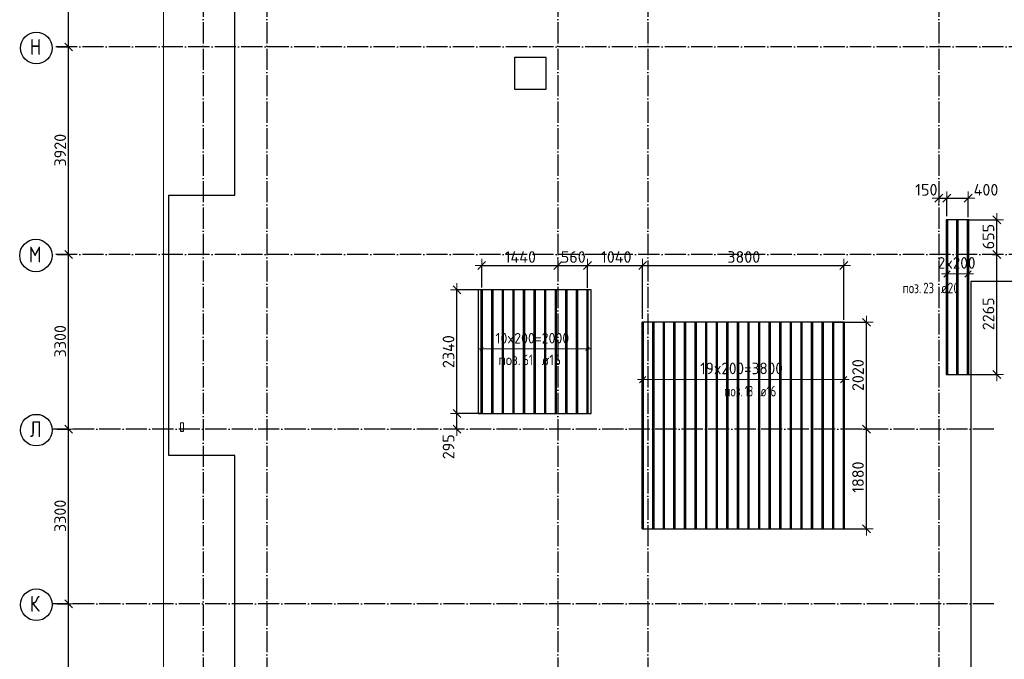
# Model space of a CAD drawing. Header units: millimetres. Extents: x -3483 to 105345, y -283423 to 72284.
# Tile 5 of 165: x 36532 to 55135, y -255949 to -243864. Entities that reach past the tile are written whole.
import ezdxf

# ---------------------------------------------------------------- set-up
doc = ezdxf.new("R2010")
doc.units = ezdxf.units.MM
doc.header["$PDMODE"] = 65
for name, pattern in [('______11', [500, 400, -50, 0, -50]), ('______2', [270, 200, -70]), ('______5', [1100, 800, -100, 100, -100])]:
    doc.linetypes.add(name, pattern=pattern)
for name, color, linetype, lineweight in [('Standard', 7, 'Continuous', 25), ('Размерная линия_ общее', 7, 'Continuous', 13), ('Стальная конструкция_ общее', 7, 'Continuous', 25), ('Фундамент_ общее', 7, 'Continuous', 35)]:
    doc.layers.add(name, color=color, linetype=linetype, lineweight=lineweight)
doc.layers.add('Арм.стержн.Доп. Арм. верхн.зоны У', color=7, linetype='Continuous', lineweight=35, true_color=0x739641)
doc.layers.add('Осевая линия_ общее', color=7, linetype='______5', lineweight=13, true_color=0xa0a0a0)
doc.styles.add('ISOCPEUR', font='ISOCPEUR')
doc.dimstyles.new('DIMSTYLE_4', dxfattribs={"dimtxt": 220, "dimasz": 250, "dimexe": 0, "dimexo": 0, "dimgap": 110, "dimtad": 2, "dimdec": 0, "dimrnd": 5, "dimzin": 12, "dimdsep": 46, "dimtxsty": 'ISOCPEUR', "dimblk1": 'ALL_ML_STRICH', "dimblk2": 'ALL_ML_STRICH', "dimsah": 1, "dimcen": 0, "dimclrd": 7, "dimclre": 256, "dimclrt": 7, "dimadec": 0, "dimazin": 0, "dimtfac": 1, "dimtdec": 0, "dimtix": 1, "dimtmove": 2, "dimatfit": 3, "dimfxl": 0, "dimtzin": 0, "dimlwd": 0, "dimlwe": -3, "dimarcsym": 0})
doc.dimstyles.new('DIMSTYLE_5', dxfattribs={"dimtxt": 220, "dimasz": 250, "dimexe": 0, "dimexo": 0, "dimgap": 110, "dimtad": 2, "dimdec": 0, "dimrnd": 5, "dimzin": 12, "dimdsep": 46, "dimtxsty": 'ISOCPEUR', "dimblk1": 'ALL_ML_STRICH', "dimblk2": 'ALL_ML_STRICH', "dimsah": 1, "dimcen": 0, "dimclrd": 7, "dimclre": 256, "dimclrt": 7, "dimadec": 0, "dimazin": 0, "dimtfac": 1, "dimtdec": 0, "dimtix": 1, "dimtmove": 2, "dimatfit": 3, "dimfxl": 0, "dimtvp": 1.2, "dimtzin": 0, "dimlwd": 0, "dimlwe": -3, "dimarcsym": 0})

# ---------------------------------------------------------------- blocks, each defined once
blk = doc.blocks.new('ALL_ML_STRICH')
at = {"color": 0, "linetype": 'ByBlock', "lineweight": -2}
for p, q in [((-1, 0), (0.5, 0)), ((-0.3, -0.3), (0.3, 0.3)), ((0, -0.5), (0, 0.5))]:
    blk.add_line(p, q, dxfattribs=at)
blk = doc.blocks.new('*D172')
at = {"layer": 'DEFPOINTS', "color": 7, "linetype": 'Continuous', "lineweight": 13, "transparency": 33554687}
for p in [(37142, -254900), (37142, -258200), (37457, -258200)]:
    blk.add_point(p, dxfattribs=at)
at = {"layer": 'Размерная линия_ общее', "color": 253, "linetype": 'Continuous', "lineweight": -2, "true_color": 0xa0a0a0, "transparency": 33554687}
for p, q in [((37242, -254900), (37457, -254900)), ((37242, -258200), (37457, -258200))]:
    blk.add_line(p, q, dxfattribs=at)
at = {"layer": 'Размерная линия_ общее', "color": 7, "linetype": 'Continuous', "lineweight": -2, "transparency": 33554687}
blk.add_line((37457, -258200), (37457, -254900), dxfattribs=at)
at = {"layer": 'Размерная линия_ общее', "color": 7, "linetype": 'Continuous', "lineweight": 13, "transparency": 33554687, "xscale": 250, "yscale": 250, "zscale": 250}
for p, rotation in [((37457, -254900), 90), ((37457, -258200), 270)]:
    blk.add_blockref('ALL_ML_STRICH', p, dxfattribs=dict(at, rotation=rotation))
at = {"layer": 'Размерная линия_ общее', "color": 7, "linetype": 'Continuous', "lineweight": 13, "transparency": 33554687, "insert": (37297, -256539), "char_height": 220, "width": 880, "attachment_point": 5, "rotation": 90, "style": 'ISOCPEUR'}
blk.add_mtext('\\A1;{3300}', dxfattribs=at)
blk = doc.blocks.new('*D173')
at = {"layer": 'DEFPOINTS', "color": 7, "linetype": 'Continuous', "lineweight": 13, "transparency": 33554687}
for p in [(37142, -251600), (37142, -254900), (37457, -254900)]:
    blk.add_point(p, dxfattribs=at)
at = {"layer": 'Размерная линия_ общее', "color": 253, "linetype": 'Continuous', "lineweight": -2, "true_color": 0xa0a0a0, "transparency": 33554687}
for p, q in [((37242, -251600), (37457, -251600)), ((37242, -254900), (37457, -254900))]:
    blk.add_line(p, q, dxfattribs=at)
at = {"layer": 'Размерная линия_ общее', "color": 7, "linetype": 'Continuous', "lineweight": -2, "transparency": 33554687}
blk.add_line((37457, -254900), (37457, -251600), dxfattribs=at)
at = {"layer": 'Размерная линия_ общее', "color": 7, "linetype": 'Continuous', "lineweight": 13, "transparency": 33554687, "xscale": 250, "yscale": 250, "zscale": 250}
for p, rotation in [((37457, -251600), 90), ((37457, -254900), 270)]:
    blk.add_blockref('ALL_ML_STRICH', p, dxfattribs=dict(at, rotation=rotation))
at = {"layer": 'Размерная линия_ общее', "color": 7, "linetype": 'Continuous', "lineweight": 13, "transparency": 33554687, "insert": (37297, -253239), "char_height": 220, "width": 880, "attachment_point": 5, "rotation": 90, "style": 'ISOCPEUR'}
blk.add_mtext('\\A1;{3300}', dxfattribs=at)
blk = doc.blocks.new('*D174')
at = {"layer": 'DEFPOINTS', "color": 7, "linetype": 'Continuous', "lineweight": 13, "transparency": 33554687}
for p in [(37142, -248300), (37142, -251600), (37457, -251600)]:
    blk.add_point(p, dxfattribs=at)
at = {"layer": 'Размерная линия_ общее', "color": 253, "linetype": 'Continuous', "lineweight": -2, "true_color": 0xa0a0a0, "transparency": 33554687}
for p, q in [((37242, -248300), (37457, -248300)), ((37242, -251600), (37457, -251600))]:
    blk.add_line(p, q, dxfattribs=at)
at = {"layer": 'Размерная линия_ общее', "color": 7, "linetype": 'Continuous', "lineweight": -2, "transparency": 33554687}
blk.add_line((37457, -251600), (37457, -248300), dxfattribs=at)
at = {"layer": 'Размерная линия_ общее', "color": 7, "linetype": 'Continuous', "lineweight": 13, "transparency": 33554687, "xscale": 250, "yscale": 250, "zscale": 250}
for p, rotation in [((37457, -248300), 90), ((37457, -251600), 270)]:
    blk.add_blockref('ALL_ML_STRICH', p, dxfattribs=dict(at, rotation=rotation))
at = {"layer": 'Размерная линия_ общее', "color": 7, "linetype": 'Continuous', "lineweight": 13, "transparency": 33554687, "insert": (37297, -249939), "char_height": 220, "width": 880, "attachment_point": 5, "rotation": 90, "style": 'ISOCPEUR'}
blk.add_mtext('\\A1;{3300}', dxfattribs=at)
blk = doc.blocks.new('*D175')
at = {"layer": 'DEFPOINTS', "color": 7, "linetype": 'Continuous', "lineweight": 13, "transparency": 33554687}
for p in [(37142, -244380), (37142, -248300), (37457, -248300)]:
    blk.add_point(p, dxfattribs=at)
at = {"layer": 'Размерная линия_ общее', "color": 253, "linetype": 'Continuous', "lineweight": -2, "true_color": 0xa0a0a0, "transparency": 33554687}
for p, q in [((37242, -244380), (37457, -244380)), ((37242, -248300), (37457, -248300))]:
    blk.add_line(p, q, dxfattribs=at)
at = {"layer": 'Размерная линия_ общее', "color": 7, "linetype": 'Continuous', "lineweight": -2, "transparency": 33554687}
blk.add_line((37457, -248300), (37457, -244380), dxfattribs=at)
at = {"layer": 'Размерная линия_ общее', "color": 7, "linetype": 'Continuous', "lineweight": 13, "transparency": 33554687, "xscale": 250, "yscale": 250, "zscale": 250}
for p, rotation in [((37457, -244380), 90), ((37457, -248300), 270)]:
    blk.add_blockref('ALL_ML_STRICH', p, dxfattribs=dict(at, rotation=rotation))
at = {"layer": 'Размерная линия_ общее', "color": 7, "linetype": 'Continuous', "lineweight": 13, "transparency": 33554687, "insert": (37297, -246329), "char_height": 220, "width": 880, "attachment_point": 5, "rotation": 90, "style": 'ISOCPEUR'}
blk.add_mtext('\\A1;{3920}', dxfattribs=at)
blk = doc.blocks.new('*D176')
at = {"layer": 'DEFPOINTS', "color": 7, "linetype": 'Continuous', "lineweight": 13, "transparency": 33554687}
for p in [(37142, -240460), (37142, -244380), (37457, -244380)]:
    blk.add_point(p, dxfattribs=at)
at = {"layer": 'Размерная линия_ общее', "color": 253, "linetype": 'Continuous', "lineweight": -2, "true_color": 0xa0a0a0, "transparency": 33554687}
for p, q in [((37242, -240460), (37457, -240460)), ((37242, -244380), (37457, -244380))]:
    blk.add_line(p, q, dxfattribs=at)
at = {"layer": 'Размерная линия_ общее', "color": 7, "linetype": 'Continuous', "lineweight": -2, "transparency": 33554687}
blk.add_line((37457, -244380), (37457, -240460), dxfattribs=at)
at = {"layer": 'Размерная линия_ общее', "color": 7, "linetype": 'Continuous', "lineweight": 13, "transparency": 33554687, "xscale": 250, "yscale": 250, "zscale": 250}
for p, rotation in [((37457, -240460), 90), ((37457, -244380), 270)]:
    blk.add_blockref('ALL_ML_STRICH', p, dxfattribs=dict(at, rotation=rotation))
at = {"layer": 'Размерная линия_ общее', "color": 7, "linetype": 'Continuous', "lineweight": 13, "transparency": 33554687, "insert": (37297, -242409), "char_height": 220, "width": 880, "attachment_point": 5, "rotation": 90, "style": 'ISOCPEUR'}
blk.add_mtext('\\A1;{3920}', dxfattribs=at)
blk = doc.blocks.new('*D560')
at = {"layer": 'DEFPOINTS', "color": 7, "linetype": 'Continuous', "lineweight": 13, "transparency": 33554687}
for p in [(52626, -251600), (51800, -253482), (52531, -253482)]:
    blk.add_point(p, dxfattribs=at)
at = {"layer": 'Размерная линия_ общее', "color": 253, "linetype": 'Continuous', "lineweight": -2, "true_color": 0xa0a0a0, "transparency": 33554687}
for p, q in [((52531, -251600), (52531, -251600)), ((51900, -253482), (52531, -253482))]:
    blk.add_line(p, q, dxfattribs=at)
at = {"layer": 'Размерная линия_ общее', "color": 7, "linetype": 'Continuous', "lineweight": -2, "transparency": 33554687}
blk.add_line((52531, -253482), (52531, -251600), dxfattribs=at)
at = {"layer": 'Размерная линия_ общее', "color": 7, "linetype": 'Continuous', "lineweight": 13, "transparency": 33554687, "xscale": 250, "yscale": 250, "zscale": 250}
for p, rotation in [((52531, -251600), 90), ((52531, -253482), 270)]:
    blk.add_blockref('ALL_ML_STRICH', p, dxfattribs=dict(at, rotation=rotation))
at = {"layer": 'Размерная линия_ общее', "color": 7, "linetype": 'Continuous', "lineweight": 13, "transparency": 33554687, "insert": (52371, -252508), "char_height": 220, "width": 880, "attachment_point": 5, "rotation": 90, "style": 'ISOCPEUR'}
blk.add_mtext('\\A1;{1880}', dxfattribs=at)
blk = doc.blocks.new('*D561')
at = {"layer": 'DEFPOINTS', "color": 7, "linetype": 'Continuous', "lineweight": 13, "transparency": 33554687}
for p in [(51780, -249582), (52531, -251600), (52626, -251600)]:
    blk.add_point(p, dxfattribs=at)
at = {"layer": 'Размерная линия_ общее', "color": 253, "linetype": 'Continuous', "lineweight": -2, "true_color": 0xa0a0a0, "transparency": 33554687}
for p, q in [((51880, -249582), (52531, -249582)), ((52531, -251600), (52531, -251600))]:
    blk.add_line(p, q, dxfattribs=at)
at = {"layer": 'Размерная линия_ общее', "color": 7, "linetype": 'Continuous', "lineweight": -2, "transparency": 33554687}
blk.add_line((52531, -251600), (52531, -249582), dxfattribs=at)
at = {"layer": 'Размерная линия_ общее', "color": 7, "linetype": 'Continuous', "lineweight": 13, "transparency": 33554687, "xscale": 250, "yscale": 250, "zscale": 250}
for p, rotation in [((52531, -249582), 90), ((52531, -251600), 270)]:
    blk.add_blockref('ALL_ML_STRICH', p, dxfattribs=dict(at, rotation=rotation))
at = {"layer": 'Размерная линия_ общее', "color": 7, "linetype": 'Continuous', "lineweight": 13, "transparency": 33554687, "insert": (52371, -250580), "char_height": 220, "width": 880, "attachment_point": 5, "rotation": 90, "style": 'ISOCPEUR'}
blk.add_mtext('\\A1;{2020}', dxfattribs=at)
blk = doc.blocks.new('*D562')
at = {"layer": 'DEFPOINTS', "color": 7, "linetype": 'Continuous', "lineweight": 13, "transparency": 33554687}
for p in [(54811, -248300), (54361, -250567), (54995, -250567)]:
    blk.add_point(p, dxfattribs=at)
at = {"layer": 'Размерная линия_ общее', "color": 253, "linetype": 'Continuous', "lineweight": -2, "true_color": 0xa0a0a0, "transparency": 33554687}
for p, q in [((54911, -248300), (54995, -248300)), ((54461, -250567), (54995, -250567))]:
    blk.add_line(p, q, dxfattribs=at)
at = {"layer": 'Размерная линия_ общее', "color": 7, "linetype": 'Continuous', "lineweight": -2, "transparency": 33554687}
blk.add_line((54995, -250567), (54995, -248300), dxfattribs=at)
at = {"layer": 'Размерная линия_ общее', "color": 7, "linetype": 'Continuous', "lineweight": 13, "transparency": 33554687, "xscale": 250, "yscale": 250, "zscale": 250}
for p, rotation in [((54995, -248300), 90), ((54995, -250567), 270)]:
    blk.add_blockref('ALL_ML_STRICH', p, dxfattribs=dict(at, rotation=rotation))
at = {"layer": 'Размерная линия_ общее', "color": 7, "linetype": 'Continuous', "lineweight": 13, "transparency": 33554687, "insert": (54835, -249422), "char_height": 220, "width": 880, "attachment_point": 5, "rotation": 90, "style": 'ISOCPEUR'}
blk.add_mtext('\\A1;{2265}', dxfattribs=at)
blk = doc.blocks.new('*D563')
at = {"layer": 'DEFPOINTS', "color": 7, "linetype": 'Continuous', "lineweight": 13, "transparency": 33554687}
for p in [(54340, -247647), (54811, -248300), (54995, -248300)]:
    blk.add_point(p, dxfattribs=at)
at = {"layer": 'Размерная линия_ общее', "color": 253, "linetype": 'Continuous', "lineweight": -2, "true_color": 0xa0a0a0, "transparency": 33554687}
for p, q in [((54440, -247647), (54995, -247647)), ((54911, -248300), (54995, -248300))]:
    blk.add_line(p, q, dxfattribs=at)
at = {"layer": 'Размерная линия_ общее', "color": 7, "linetype": 'Continuous', "lineweight": -2, "transparency": 33554687}
blk.add_line((54995, -248300), (54995, -247647), dxfattribs=at)
at = {"layer": 'Размерная линия_ общее', "color": 7, "linetype": 'Continuous', "lineweight": 13, "transparency": 33554687, "xscale": 250, "yscale": 250, "zscale": 250}
for p, rotation in [((54995, -247647), 90), ((54995, -248300), 270)]:
    blk.add_blockref('ALL_ML_STRICH', p, dxfattribs=dict(at, rotation=rotation))
at = {"layer": 'Размерная линия_ общее', "color": 7, "linetype": 'Continuous', "lineweight": 13, "transparency": 33554687, "insert": (54835, -247962), "char_height": 220, "width": 660, "attachment_point": 5, "rotation": 90, "style": 'ISOCPEUR'}
blk.add_mtext('\\A1;{655}', dxfattribs=at)
blk = doc.blocks.new('*D584')
at = {"layer": 'DEFPOINTS', "color": 7, "linetype": 'Continuous', "lineweight": 13, "transparency": 33554687}
for p in [(53900, -247238), (53900, -247495), (54050, -247675)]:
    blk.add_point(p, dxfattribs=at)
at = {"layer": 'Размерная линия_ общее', "color": 253, "linetype": 'Continuous', "lineweight": -2, "true_color": 0xa0a0a0, "transparency": 33554687}
for p, q in [((53900, -247238), (53900, -247238)), ((54050, -247575), (54050, -247238))]:
    blk.add_line(p, q, dxfattribs=at)
at = {"layer": 'Размерная линия_ общее', "color": 7, "linetype": 'Continuous', "lineweight": -2, "transparency": 33554687}
blk.add_line((53900, -247238), (54050, -247238), dxfattribs=at)
at = {"layer": 'Размерная линия_ общее', "color": 7, "linetype": 'Continuous', "lineweight": 13, "transparency": 33554687, "xscale": 250, "yscale": 250, "zscale": 250, "rotation": 180}
blk.add_blockref('ALL_ML_STRICH', (53900, -247238), dxfattribs=at)
at = {"layer": 'Размерная линия_ общее', "color": 7, "linetype": 'Continuous', "lineweight": 13, "transparency": 33554687, "xscale": 250, "yscale": 250, "zscale": 250}
blk.add_blockref('ALL_ML_STRICH', (54050, -247238), dxfattribs=at)
at = {"layer": 'Размерная линия_ общее', "color": 7, "linetype": 'Continuous', "lineweight": 13, "transparency": 33554687, "insert": (53662, -247078), "char_height": 220, "width": 660, "attachment_point": 5, "style": 'ISOCPEUR'}
blk.add_mtext('\\A1;{150}', dxfattribs=at)
blk = doc.blocks.new('*D585')
at = {"layer": 'DEFPOINTS', "color": 7, "linetype": 'Continuous', "lineweight": 13, "transparency": 33554687}
for p in [(54050, -247238), (54050, -247675), (54450, -247695)]:
    blk.add_point(p, dxfattribs=at)
at = {"layer": 'Размерная линия_ общее', "color": 253, "linetype": 'Continuous', "lineweight": -2, "true_color": 0xa0a0a0, "transparency": 33554687}
for p, q in [((54050, -247575), (54050, -247238)), ((54450, -247595), (54450, -247238))]:
    blk.add_line(p, q, dxfattribs=at)
at = {"layer": 'Размерная линия_ общее', "color": 7, "linetype": 'Continuous', "lineweight": -2, "transparency": 33554687}
blk.add_line((54050, -247238), (54450, -247238), dxfattribs=at)
at = {"layer": 'Размерная линия_ общее', "color": 7, "linetype": 'Continuous', "lineweight": 13, "transparency": 33554687, "xscale": 250, "yscale": 250, "zscale": 250, "rotation": 180}
blk.add_blockref('ALL_ML_STRICH', (54050, -247238), dxfattribs=at)
at = {"layer": 'Размерная линия_ общее', "color": 7, "linetype": 'Continuous', "lineweight": 13, "transparency": 33554687, "xscale": 250, "yscale": 250, "zscale": 250}
blk.add_blockref('ALL_ML_STRICH', (54450, -247238), dxfattribs=at)
at = {"layer": 'Размерная линия_ общее', "color": 7, "linetype": 'Continuous', "lineweight": 13, "transparency": 33554687, "insert": (54789, -247078), "char_height": 220, "width": 660, "attachment_point": 5, "style": 'ISOCPEUR'}
blk.add_mtext('\\A1;{400}', dxfattribs=at)
blk = doc.blocks.new('*D586')
at = {"layer": 'DEFPOINTS', "color": 7, "linetype": 'Continuous', "lineweight": 13, "transparency": 33554687}
for p in [(45336, -251306), (44794, -251600), (45072, -251600)]:
    blk.add_point(p, dxfattribs=at)
at = {"layer": 'Размерная линия_ общее', "color": 253, "linetype": 'Continuous', "lineweight": -2, "true_color": 0xa0a0a0, "transparency": 33554687}
for p, q in [((45236, -251306), (44794, -251306)), ((44794, -251600), (44794, -251600))]:
    blk.add_line(p, q, dxfattribs=at)
at = {"layer": 'Размерная линия_ общее', "color": 7, "linetype": 'Continuous', "lineweight": -2, "transparency": 33554687}
blk.add_line((44794, -251600), (44794, -251306), dxfattribs=at)
at = {"layer": 'Размерная линия_ общее', "color": 7, "linetype": 'Continuous', "lineweight": 13, "transparency": 33554687, "xscale": 250, "yscale": 250, "zscale": 250}
for p, rotation in [((44794, -251306), 90), ((44794, -251600), 270)]:
    blk.add_blockref('ALL_ML_STRICH', p, dxfattribs=dict(at, rotation=rotation))
at = {"layer": 'Размерная линия_ общее', "color": 7, "linetype": 'Continuous', "lineweight": 13, "transparency": 33554687, "insert": (44634, -251933), "char_height": 220, "width": 660, "attachment_point": 5, "rotation": 90, "style": 'ISOCPEUR'}
blk.add_mtext('\\A1;{295}', dxfattribs=at)
blk = doc.blocks.new('*D587')
at = {"layer": 'DEFPOINTS', "color": 7, "linetype": 'Continuous', "lineweight": 13, "transparency": 33554687}
for p in [(45323, -248966), (44794, -251306), (45336, -251306)]:
    blk.add_point(p, dxfattribs=at)
at = {"layer": 'Размерная линия_ общее', "color": 253, "linetype": 'Continuous', "lineweight": -2, "true_color": 0xa0a0a0, "transparency": 33554687}
for p, q in [((45223, -248966), (44794, -248966)), ((45236, -251306), (44794, -251306))]:
    blk.add_line(p, q, dxfattribs=at)
at = {"layer": 'Размерная линия_ общее', "color": 7, "linetype": 'Continuous', "lineweight": -2, "transparency": 33554687}
blk.add_line((44794, -251306), (44794, -248966), dxfattribs=at)
at = {"layer": 'Размерная линия_ общее', "color": 7, "linetype": 'Continuous', "lineweight": 13, "transparency": 33554687, "xscale": 250, "yscale": 250, "zscale": 250}
for p, rotation in [((44794, -248966), 90), ((44794, -251306), 270)]:
    blk.add_blockref('ALL_ML_STRICH', p, dxfattribs=dict(at, rotation=rotation))
at = {"layer": 'Размерная линия_ общее', "color": 7, "linetype": 'Continuous', "lineweight": 13, "transparency": 33554687, "insert": (44634, -250136), "char_height": 220, "width": 880, "attachment_point": 5, "rotation": 90, "style": 'ISOCPEUR'}
blk.add_mtext('\\A1;{2340}', dxfattribs=at)
blk = doc.blocks.new('*D588')
at = {"layer": 'DEFPOINTS', "color": 7, "linetype": 'Continuous', "lineweight": 13, "transparency": 33554687}
for p in [(45261, -248508), (46700, -248721), (45261, -249026)]:
    blk.add_point(p, dxfattribs=at)
at = {"layer": 'Размерная линия_ общее', "color": 253, "linetype": 'Continuous', "lineweight": -2, "true_color": 0xa0a0a0, "transparency": 33554687}
for p, q in [((45261, -248926), (45261, -248508)), ((46700, -248508), (46700, -248508))]:
    blk.add_line(p, q, dxfattribs=at)
at = {"layer": 'Размерная линия_ общее', "color": 7, "linetype": 'Continuous', "lineweight": -2, "transparency": 33554687}
blk.add_line((45261, -248508), (46700, -248508), dxfattribs=at)
at = {"layer": 'Размерная линия_ общее', "color": 7, "linetype": 'Continuous', "lineweight": 13, "transparency": 33554687, "xscale": 250, "yscale": 250, "zscale": 250, "rotation": 180}
blk.add_blockref('ALL_ML_STRICH', (45261, -248508), dxfattribs=at)
at = {"layer": 'Размерная линия_ общее', "color": 7, "linetype": 'Continuous', "lineweight": 13, "transparency": 33554687, "xscale": 250, "yscale": 250, "zscale": 250}
blk.add_blockref('ALL_ML_STRICH', (46700, -248508), dxfattribs=at)
at = {"layer": 'Размерная линия_ общее', "color": 7, "linetype": 'Continuous', "lineweight": 13, "transparency": 33554687, "insert": (45991, -248348), "char_height": 220, "width": 880, "attachment_point": 5, "style": 'ISOCPEUR'}
blk.add_mtext('\\A1;{1440}', dxfattribs=at)
blk = doc.blocks.new('*D589')
at = {"layer": 'DEFPOINTS', "color": 7, "linetype": 'Continuous', "lineweight": 13, "transparency": 33554687}
for p in [(46700, -248508), (46700, -248721), (47261, -249029)]:
    blk.add_point(p, dxfattribs=at)
at = {"layer": 'Размерная линия_ общее', "color": 253, "linetype": 'Continuous', "lineweight": -2, "true_color": 0xa0a0a0, "transparency": 33554687}
for p, q in [((46700, -248508), (46700, -248508)), ((47261, -248929), (47261, -248508))]:
    blk.add_line(p, q, dxfattribs=at)
at = {"layer": 'Размерная линия_ общее', "color": 7, "linetype": 'Continuous', "lineweight": -2, "transparency": 33554687}
blk.add_line((46700, -248508), (47261, -248508), dxfattribs=at)
at = {"layer": 'Размерная линия_ общее', "color": 7, "linetype": 'Continuous', "lineweight": 13, "transparency": 33554687, "xscale": 250, "yscale": 250, "zscale": 250, "rotation": 180}
blk.add_blockref('ALL_ML_STRICH', (46700, -248508), dxfattribs=at)
at = {"layer": 'Размерная линия_ общее', "color": 7, "linetype": 'Continuous', "lineweight": 13, "transparency": 33554687, "xscale": 250, "yscale": 250, "zscale": 250}
blk.add_blockref('ALL_ML_STRICH', (47261, -248508), dxfattribs=at)
at = {"layer": 'Размерная линия_ общее', "color": 7, "linetype": 'Continuous', "lineweight": 13, "transparency": 33554687, "insert": (46991, -248348), "char_height": 220, "width": 660, "attachment_point": 5, "style": 'ISOCPEUR'}
blk.add_mtext('\\A1;{560}', dxfattribs=at)
blk = doc.blocks.new('*D590')
at = {"layer": 'DEFPOINTS', "color": 7, "linetype": 'Continuous', "lineweight": 13, "transparency": 33554687}
for p in [(47261, -248508), (47261, -249029), (48302, -249615)]:
    blk.add_point(p, dxfattribs=at)
at = {"layer": 'Размерная линия_ общее', "color": 253, "linetype": 'Continuous', "lineweight": -2, "true_color": 0xa0a0a0, "transparency": 33554687}
for p, q in [((47261, -248929), (47261, -248508)), ((48302, -249515), (48302, -248508))]:
    blk.add_line(p, q, dxfattribs=at)
at = {"layer": 'Размерная линия_ общее', "color": 7, "linetype": 'Continuous', "lineweight": -2, "transparency": 33554687}
blk.add_line((47261, -248508), (48302, -248508), dxfattribs=at)
at = {"layer": 'Размерная линия_ общее', "color": 7, "linetype": 'Continuous', "lineweight": 13, "transparency": 33554687, "xscale": 250, "yscale": 250, "zscale": 250, "rotation": 180}
blk.add_blockref('ALL_ML_STRICH', (47261, -248508), dxfattribs=at)
at = {"layer": 'Размерная линия_ общее', "color": 7, "linetype": 'Continuous', "lineweight": 13, "transparency": 33554687, "xscale": 250, "yscale": 250, "zscale": 250}
blk.add_blockref('ALL_ML_STRICH', (48302, -248508), dxfattribs=at)
at = {"layer": 'Размерная линия_ общее', "color": 7, "linetype": 'Continuous', "lineweight": 13, "transparency": 33554687, "insert": (47803, -248348), "char_height": 220, "width": 880, "attachment_point": 5, "style": 'ISOCPEUR'}
blk.add_mtext('\\A1;{1040}', dxfattribs=at)
blk = doc.blocks.new('*D591')
at = {"layer": 'DEFPOINTS', "color": 7, "linetype": 'Continuous', "lineweight": 13, "transparency": 33554687}
for p in [(48302, -248508), (48302, -249615), (52102, -249635)]:
    blk.add_point(p, dxfattribs=at)
at = {"layer": 'Размерная линия_ общее', "color": 253, "linetype": 'Continuous', "lineweight": -2, "true_color": 0xa0a0a0, "transparency": 33554687}
for p, q in [((48302, -249515), (48302, -248508)), ((52102, -249535), (52102, -248508))]:
    blk.add_line(p, q, dxfattribs=at)
at = {"layer": 'Размерная линия_ общее', "color": 7, "linetype": 'Continuous', "lineweight": -2, "transparency": 33554687}
blk.add_line((48302, -248508), (52102, -248508), dxfattribs=at)
at = {"layer": 'Размерная линия_ общее', "color": 7, "linetype": 'Continuous', "lineweight": 13, "transparency": 33554687, "xscale": 250, "yscale": 250, "zscale": 250, "rotation": 180}
blk.add_blockref('ALL_ML_STRICH', (48302, -248508), dxfattribs=at)
at = {"layer": 'Размерная линия_ общее', "color": 7, "linetype": 'Continuous', "lineweight": 13, "transparency": 33554687, "xscale": 250, "yscale": 250, "zscale": 250}
blk.add_blockref('ALL_ML_STRICH', (52102, -248508), dxfattribs=at)
at = {"layer": 'Размерная линия_ общее', "color": 7, "linetype": 'Continuous', "lineweight": 13, "transparency": 33554687, "insert": (50213, -248348), "char_height": 220, "width": 880, "attachment_point": 5, "style": 'ISOCPEUR'}
blk.add_mtext('\\A1;{3800}', dxfattribs=at)

msp = doc.modelspace()

# ---------------------------------------------------------------- linework, layer by layer
at = {"layer": 'Standard', "color": 7, "linetype": 'Continuous', "lineweight": 13, "transparency": 33554687}
msp.add_lwpolyline([(39250, -280750), (65250, -280750), (65250, -233310), (39250, -233310), (39250, -280750)], dxfattribs=at)
at = {"layer": 'Арм.стержн.Доп. Арм. верхн.зоны У', "color": 7, "linetype": 'Continuous', "lineweight": 13, "transparency": 33554687}
for p, q in [((54050, -248669.2), (53950, -248669.2)), ((54050, -248669.2), (54450, -248669.2)), ((54450, -248669.2), (54550, -248669.2)), ((45260.7, -250082.5), (45200.7, -250082.5)), ((47260.7, -250082.5), (47320.7, -250082.5)), ((48302.2, -250663), (48202.2, -250663)), ((52102.2, -250663), (52202.2, -250663))]:
    msp.add_line(p, q, dxfattribs=at)
at = {"layer": 'Арм.стержн.Доп. Арм. верхн.зоны У', "color": 7, "linetype": 'Continuous', "lineweight": 25, "transparency": 33554687}
for p, q in [((53990, -248729.2), (54110, -248609.2)), ((54390, -248729.2), (54510, -248609.2)), ((45230.7, -250112.5), (45290.7, -250052.5)), ((47230.7, -250112.5), (47290.7, -250052.5)), ((48242.2, -250723), (48362.2, -250603)), ((52042.2, -250723), (52162.2, -250603))]:
    msp.add_line(p, q, dxfattribs=at)
at = {"layer": 'Арм.стержн.Доп. Арм. верхн.зоны У', "color": 253, "linetype": 'Continuous', "lineweight": -3, "true_color": 0xa0a0a0, "transparency": 33554687}
for p, q in [((54050, -248669.2), (54050, -248569.2)), ((54050, -248669.2), (54050, -248769.2)), ((54450, -248669.2), (54450, -248569.2)), ((54450, -248669.2), (54450, -248769.2)), ((45260.7, -250082.5), (45260.7, -249982.5)), ((47260.7, -250082.5), (47260.7, -249982.5)), ((45260.7, -250082.5), (45260.7, -250182.5)), ((47260.7, -250082.5), (47260.7, -250182.5)), ((48302.2, -250663), (48302.2, -250563)), ((52102.2, -250663), (52102.2, -250563)), ((48302.2, -250663), (48302.2, -250763)), ((52102.2, -250663), (52102.2, -250763))]:
    msp.add_line(p, q, dxfattribs=at)
at = {"layer": 'Арм.стержн.Доп. Арм. верхн.зоны У', "color": 52, "linetype": 'Continuous', "lineweight": 25, "transparency": 33554687}
for points in [[(54464, -250566.6), (54464, -247646.6), (54036, -247646.6), (54036, -250566.6), (54464, -250566.6)], [(47328.7, -251306.1), (47328.7, -248966.1), (45192.7, -248966.1), (45192.7, -251306.1), (47328.7, -251306.1)], [(52110.2, -253481.7), (52110.2, -249581.7), (48294.2, -249581.7), (48294.2, -253481.7), (52110.2, -253481.7)]]:
    msp.add_lwpolyline(points, dxfattribs=at)
at = {"layer": 'Арм.стержн.Доп. Арм. верхн.зоны У', "color": 7, "linetype": 'Continuous', "lineweight": 25, "transparency": 33554687}
for points in [[(54060, -247646.6), (54060, -250566.6), (54040, -250566.6), (54040, -247646.6), (54060, -247646.6)], [(54260, -247646.6), (54260, -250566.6), (54240, -250566.6), (54240, -247646.6), (54260, -247646.6)], [(54460, -247646.6), (54460, -250566.6), (54440, -250566.6), (54440, -247646.6), (54460, -247646.6)], [(45252.7, -251306.1), (45252.7, -248966.1), (45268.7, -248966.1), (45268.7, -251306.1), (45252.7, -251306.1)], [(45452.7, -251306.1), (45452.7, -248966.1), (45468.7, -248966.1), (45468.7, -251306.1), (45452.7, -251306.1)], [(45652.7, -251306.1), (45652.7, -248966.1), (45668.7, -248966.1), (45668.7, -251306.1), (45652.7, -251306.1)], [(45852.7, -251306.1), (45852.7, -248966.1), (45868.7, -248966.1), (45868.7, -251306.1), (45852.7, -251306.1)], [(46052.7, -251306.1), (46052.7, -248966.1), (46068.7, -248966.1), (46068.7, -251306.1), (46052.7, -251306.1)], [(46252.7, -251306.1), (46252.7, -248966.1), (46268.7, -248966.1), (46268.7, -251306.1), (46252.7, -251306.1)], [(46452.7, -251306.1), (46452.7, -248966.1), (46468.7, -248966.1), (46468.7, -251306.1), (46452.7, -251306.1)], [(46652.7, -251306.1), (46652.7, -248966.1), (46668.7, -248966.1), (46668.7, -251306.1), (46652.7, -251306.1)], [(46852.7, -251306.1), (46852.7, -248966.1), (46868.7, -248966.1), (46868.7, -251306.1), (46852.7, -251306.1)], [(47052.7, -251306.1), (47052.7, -248966.1), (47068.7, -248966.1), (47068.7, -251306.1), (47052.7, -251306.1)], [(47252.7, -251306.1), (47252.7, -248966.1), (47268.7, -248966.1), (47268.7, -251306.1), (47252.7, -251306.1)], [(48294.2, -253481.7), (48294.2, -249581.7), (48310.2, -249581.7), (48310.2, -253481.7), (48294.2, -253481.7)], [(48494.2, -253481.7), (48494.2, -249581.7), (48510.2, -249581.7), (48510.2, -253481.7), (48494.2, -253481.7)], [(48694.2, -253481.7), (48694.2, -249581.7), (48710.2, -249581.7), (48710.2, -253481.7), (48694.2, -253481.7)], [(48894.2, -253481.7), (48894.2, -249581.7), (48910.2, -249581.7), (48910.2, -253481.7), (48894.2, -253481.7)], [(49094.2, -253481.7), (49094.2, -249581.7), (49110.2, -249581.7), (49110.2, -253481.7), (49094.2, -253481.7)], [(49294.2, -253481.7), (49294.2, -249581.7), (49310.2, -249581.7), (49310.2, -253481.7), (49294.2, -253481.7)], [(49494.2, -253481.7), (49494.2, -249581.7), (49510.2, -249581.7), (49510.2, -253481.7), (49494.2, -253481.7)], [(49694.2, -253481.7), (49694.2, -249581.7), (49710.2, -249581.7), (49710.2, -253481.7), (49694.2, -253481.7)], [(49894.2, -253481.7), (49894.2, -249581.7), (49910.2, -249581.7), (49910.2, -253481.7), (49894.2, -253481.7)], [(50094.2, -253481.7), (50094.2, -249581.7), (50110.2, -249581.7), (50110.2, -253481.7), (50094.2, -253481.7)], [(50294.2, -253481.7), (50294.2, -249581.7), (50310.2, -249581.7), (50310.2, -253481.7), (50294.2, -253481.7)], [(50494.2, -253481.7), (50494.2, -249581.7), (50510.2, -249581.7), (50510.2, -253481.7), (50494.2, -253481.7)], [(50694.2, -253481.7), (50694.2, -249581.7), (50710.2, -249581.7), (50710.2, -253481.7), (50694.2, -253481.7)], [(50894.2, -253481.7), (50894.2, -249581.7), (50910.2, -249581.7), (50910.2, -253481.7), (50894.2, -253481.7)], [(51094.2, -253481.7), (51094.2, -249581.7), (51110.2, -249581.7), (51110.2, -253481.7), (51094.2, -253481.7)], [(51294.2, -253481.7), (51294.2, -249581.7), (51310.2, -249581.7), (51310.2, -253481.7), (51294.2, -253481.7)], [(51494.2, -253481.7), (51494.2, -249581.7), (51510.2, -249581.7), (51510.2, -253481.7), (51494.2, -253481.7)], [(51694.2, -253481.7), (51694.2, -249581.7), (51710.2, -249581.7), (51710.2, -253481.7), (51694.2, -253481.7)], [(51894.2, -253481.7), (51894.2, -249581.7), (51910.2, -249581.7), (51910.2, -253481.7), (51894.2, -253481.7)], [(52094.2, -253481.7), (52094.2, -249581.7), (52110.2, -249581.7), (52110.2, -253481.7), (52094.2, -253481.7)]]:
    msp.add_lwpolyline(points, dxfattribs=at)
at = {"layer": 'Арм.стержн.Доп. Арм. верхн.зоны У', "color": 7, "linetype": 'Continuous', "lineweight": 13, "transparency": 33554687}
for points in [[(45260.7, -250082.5), (45330.7, -250082.5), (45330.7, -250082.5), (47260.7, -250082.5)], [(48302.2, -250663), (49189.2, -250663), (49189.2, -250663), (52102.2, -250663)]]:
    msp.add_lwpolyline(points, dxfattribs=at)
at = {"layer": 'Осевая линия_ общее', "color": 253, "linetype": '______11', "lineweight": -3, "true_color": 0xa0a0a0, "transparency": 33554687}
for p, q in [((40000, -233410), (40000, -282827.9)), ((41200, -233410), (41200, -282827.9)), ((46700, -233410), (46700, -282827.9)), ((48400, -233410), (48400, -282827.9)), ((53900, -233410), (53900, -282827.9)), ((56620, -244380), (37142.2, -244380)), ((56620, -248300), (37142.2, -248300)), ((54940, -251600), (37142.2, -251600)), ((54940, -254900), (37142.2, -254900))]:
    msp.add_line(p, q, dxfattribs=at)
at = {"layer": 'Осевая линия_ общее', "color": 7, "linetype": 'Continuous', "lineweight": -3, "transparency": 33554687}
for centre, radius in [((36846, -244399.5), 298.8), ((36838, -248319.5), 305.8), ((36846, -251619.5), 298.8), ((36846, -254919.5), 298.8)]:
    msp.add_circle(centre, radius, dxfattribs=at)
at = {"layer": 'Стальная конструкция_ общее', "color": 253, "linetype": '______2', "lineweight": 18, "true_color": 0xababab, "transparency": 33554687}
for p, q in [((39570, -251636.9), (39570, -251480)), ((39570, -251480), (39630, -251480)), ((39570, -251636.9), (39570, -251480)), ((39570, -251480), (39630, -251480)), ((39630, -251480), (39630, -251636.9)), ((39630, -251480), (39630, -251636.9))]:
    msp.add_line(p, q, dxfattribs=at)
at = {"layer": 'Стальная конструкция_ общее', "color": 7, "linetype": 'Continuous', "lineweight": 25, "transparency": 33554687}
for p, q in [((39570, -251640), (39570, -251636.9)), ((39570, -251636.9), (39630, -251636.9)), ((39570, -251640), (39570, -251636.9)), ((39570, -251636.9), (39630, -251636.9)), ((39570, -251640), (39630, -251640)), ((39570, -251640), (39630, -251640)), ((39630, -251636.9), (39630, -251640)), ((39630, -251636.9), (39630, -251640))]:
    msp.add_line(p, q, dxfattribs=at)
at = {"layer": 'Фундамент_ общее', "color": 7, "lineweight": 25, "transparency": 33554687}
for p, q in [((40600, -247180), (40600, -241580)), ((45880, -244580), (45880, -245180)), ((46480, -244580), (45880, -244580)), ((46480, -245180), (46480, -244580)), ((45880, -245180), (46480, -245180)), ((39350, -252100), (39350, -247180)), ((39350, -247180), (40600, -247180)), ((54500, -248810), (54500, -257948)), ((56340, -248810), (54500, -248810)), ((40600, -252100), (39350, -252100)), ((40600, -257700), (40600, -252100))]:
    msp.add_line(p, q, dxfattribs=at)
at = {"layer": 'Фундамент_ общее', "color": 7, "linetype": 'Continuous', "lineweight": 25, "transparency": 33554687}
for p, q in [((40600, -247180), (40600, -241580)), ((45880, -244580), (45880, -245180)), ((46480, -244580), (45880, -244580)), ((46480, -245180), (46480, -244580)), ((45880, -245180), (46480, -245180)), ((39350, -252100), (39350, -247180)), ((39350, -247180), (40600, -247180)), ((54500, -248810), (54500, -257948)), ((56340, -248810), (54500, -248810)), ((40600, -252100), (39350, -252100)), ((40600, -257700), (40600, -252100))]:
    msp.add_line(p, q, dxfattribs=at)

# ---------------------------------------------------------------- texts
at = {"layer": 'Арм.стержн.Доп. Арм. верхн.зоны У', "color": 7, "linetype": 'Continuous', "lineweight": 13, "transparency": 33554687, "attachment_point": 7, "style": 'ISOCPEUR'}
for s, insert, char_height, width in [('\\W0.95;2x200', (53876, -248569.2), 220, 873.359), ('\\W0.95;10x200=2000', (45520.7, -249982.5), 200, 1593.753), ('\\W0.95;19x200=3800', (49388.2, -250563), 220, 1753.129)]:
    msp.add_mtext(s, dxfattribs=dict(at, insert=insert, char_height=char_height, width=width))
at = {"layer": 'Арм.стержн.Доп. Арм. верхн.зоны У', "color": 7, "linetype": 'Continuous', "lineweight": 25, "transparency": 33554687, "char_height": 200, "attachment_point": 7, "style": 'ISOCPEUR'}
for s, insert, width in [('\\W0.77;поз.', (53212.4, -249033.5), 468.039), ('\\W0.73;23', (53604, -249033.5), 306.007), ('\\W0.79; ø20 ', (53837.4, -249033.5), 661.987), ('\\W0.75;61', (46043.9, -250391.3), 314.854), ('\\W0.89; ø16 ', (46283.9, -250391.3), 749.105), ('\\W0.92;поз.', (45573.9, -250391.3), 561.646), ('\\W0.77;поз.', (49841.8, -250983), 468.039), ('\\W0.62;18', (50233.4, -250983), 262.378), ('\\W0.74; ø16 ', (50433.4, -250983), 624.254)]:
    msp.add_mtext(s, dxfattribs=dict(at, insert=insert, width=width))
at = {"layer": 'Осевая линия_ общее', "color": 7, "linetype": 'Continuous', "lineweight": -3, "transparency": 33554687, "char_height": 300, "attachment_point": 7, "style": 'ISOCPEUR'}
for s, insert, width in [('\\W0.80;Н', (36726, -244530), 359.833), ('\\W0.82;М', (36703, -248450), 392.646), ('\\W0.80;Л', (36726, -251750), 359.833), ('\\W0.80;К', (36726, -255050), 359.833)]:
    msp.add_mtext(s, dxfattribs=dict(at, insert=insert, width=width))

# ---------------------------------------------------------------- dimensions: what is measured, and where the dimension line sits
at = {"layer": 'Размерная линия_ общее', "color": 7, "linetype": 'Continuous', "lineweight": 13, "transparency": 33554687}
for base, p1, p2, dimstyle, picture, middle in [((37457.3, -240460), (37242.2, -244380), (37242.2, -240460), 'DIMSTYLE_4', '*D176', (37297.3, -242409)), ((37457.3, -244380), (37242.2, -248300), (37242.2, -244380), 'DIMSTYLE_4', '*D175', (37297.3, -246329)), ((54995, -247646.6), (54910.9, -248300), (54439.8, -247646.6), 'DIMSTYLE_4', '*D563', (54835, -247962.3)), ((37457.3, -248300), (37242.2, -251600), (37242.2, -248300), 'DIMSTYLE_4', '*D174', (37297.3, -249939)), ((54995, -248300), (54461.5, -250566.6), (54910.9, -248300), 'DIMSTYLE_4', '*D562', (54835, -249422.3)), ((44794.2, -248966.1), (45236.1, -251306.1), (45222.6, -248966.1), 'DIMSTYLE_4', '*D587', (44634.2, -250136.1)), ((52531.4, -249581.7), (52531.4, -251600), (51880.1, -249581.7), 'DIMSTYLE_4', '*D561', (52371.4, -250579.8)), ((44794.2, -251306.1), (44794.2, -251600), (45236.1, -251306.1), 'DIMSTYLE_5', '*D586', (44634.4, -251932.5)), ((37457.3, -251600), (37242.2, -254900), (37242.2, -251600), 'DIMSTYLE_4', '*D173', (37297.3, -253239)), ((52531.4, -251600), (51900.4, -253481.7), (52531.4, -251600), 'DIMSTYLE_4', '*D560', (52371.4, -252507.8)), ((37457.3, -254900), (37242.2, -258200), (37242.2, -254900), 'DIMSTYLE_4', '*D172', (37297.3, -256539))]:
    dim = msp.add_linear_dim(base=base, p1=p1, p2=p2, angle=90, dimstyle=dimstyle, override={"dimpost": '<>', "dimclrd": 7, "dimclre": 253, "dimclrt": 7, "dimlwd": 0, "dimlwe": 65533}, dxfattribs=at)
    dim.commit()
    dim.dimension.update_dxf_attribs({"geometry": picture, "text_midpoint": middle, "dimtype": 160})
for base, p1, p2, dimstyle, picture, middle in [((54050, -247238.2), (53900, -247238.2), (54050, -247575.2), 'DIMSTYLE_5', '*D584', (53661.9, -247078.2)), ((54450, -247238.2), (54050, -247575.2), (54450, -247594.6), 'DIMSTYLE_5', '*D585', (54788.9, -247078.1)), ((46700, -248508.2), (45260.7, -248926), (46700, -248508.2), 'DIMSTYLE_4', '*D588', (45991.3, -248348.2)), ((47260.7, -248508.2), (46700, -248508.2), (47260.7, -248928.8), 'DIMSTYLE_5', '*D589', (46991.3, -248348.2)), ((48302.1833, -248508.2284), (47260.6789, -248928.75), (48302.1833, -249515.2172), 'DIMSTYLE_4', '*D590', (47803.4311, -248348.2284)), ((52102.2, -248508.2), (48302.2, -249515.2), (52102.2, -249534.9), 'DIMSTYLE_4', '*D591', (50213.2, -248348.2))]:
    dim = msp.add_linear_dim(base=base, p1=p1, p2=p2, dimstyle=dimstyle, override={"dimpost": '<>', "dimclrd": 7, "dimclre": 253, "dimclrt": 7, "dimlwd": 0, "dimlwe": 65533}, dxfattribs=at)
    dim.commit()
    dim.dimension.update_dxf_attribs({"geometry": picture, "text_midpoint": middle, "dimtype": 160})

doc.saveas('drawing.dxf')
